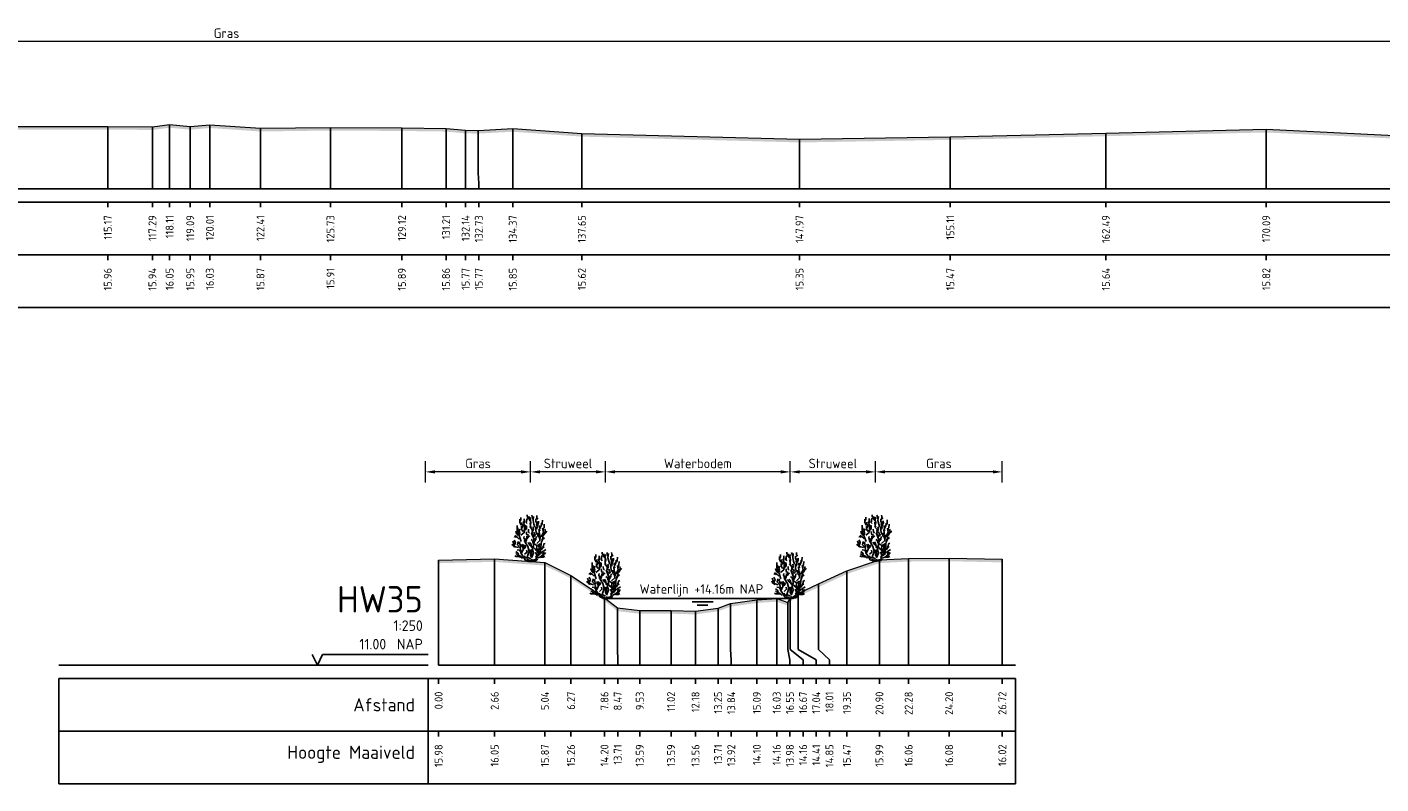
# Model space of a CAD drawing. Header units: metres. Extents: x 197882 to 206172, y 361908 to 364395.
# Tile 9 of 50: x 205895 to 205959, y 363588 to 363624. Entities that reach past the tile are written whole.
import ezdxf
from ezdxf.enums import TextEntityAlignment as Align

# ---------------------------------------------------------------- set-up
doc = ezdxf.new("R2010")
doc.units = ezdxf.units.M
doc.header["$PDMODE"] = 35
doc.header["$PDSIZE"] = 0.075
for name, color, linetype, lineweight in [('B-ME-GR-HEESTER-SD', 90, 'Continuous', 25), ('X-ME-AL-PROFIEL_HUIDIG MAAIVELD-GD', 252, 'Continuous', 0), ('X-XX-AL-DETAIL1-M', 7, 'Continuous', 18), ('X-XX-AL-NAP-T18', 7, 'Continuous', 18)]:
    doc.layers.add(name, color=color, linetype=linetype, lineweight=lineweight)
doc.layers.add('X-ME-AL-PROFIEL_WATERLIJN-GD', color=150, linetype='Continuous')
doc.layers.add('X-ME-AL-PROFIELRASTER-S', color=7, linetype='Continuous')
doc.styles.add('NLCS-ISO', font='NLCS-ISO.ttf', dxfattribs={"height": 1.8})
doc.styles.add('NLCS-ISO-ANNOTATIEF-T18', font='NLCS-ISO.ttf', dxfattribs={"height": 1.8})
doc.styles.add('NLCS-ISO-ANNOTATIVE-T18', font='NLCS-ISO.ttf', dxfattribs={"height": 1.8})
doc.dimstyles.new('NLCS-ANNOTATIEF-T18-PIJL_L2_H0', dxfattribs={"dimtxt": 2.5, "dimasz": 1.8, "dimexe": 2, "dimexo": 2, "dimgap": 0.7, "dimtad": 1, "dimzin": 0, "dimdsep": 46, "dimtxsty": 'NLCS-ISO-ANNOTATIEF-T18', "dimcen": 0, "dimdle": 2, "dimclrd": 256, "dimclre": 256, "dimclrt": 10, "dimaunit": 2, "dimadec": 0, "dimazin": 0, "dimtfac": 1, "dimtdec": 3, "dimtofl": 0, "dimtmove": 0, "dimatfit": 3, "dimfxl": 2, "dimfxlon": 1, "dimtfillclr": 256, "dimtolj": 1, "dimtzin": 0, "dimlwd": -1, "dimlwe": -1, "dimarcsym": 0})

# ---------------------------------------------------------------- blocks, each defined once
blk = doc.blocks.new('SAL-PROFIELRASTER-SOD')
at = {"color": 0, "linetype": 'ByBlock', "lineweight": -2, "flags": 128}
for points in [[(-2, 0), (-72, 0)], [(-24, 2), (-23, 0), (-22, 2), (-2, 2)], [(-72, -12.5), (-72, -2.5)], [(0, -2.5), (-72, -2.5)], [(-2, -12.5), (-2, -2.5)], [(0, -12.5), (-72, -12.5)]]:
    blk.add_lwpolyline(points, dxfattribs=at)
at = {"color": 0, "linetype": 'ByBlock', "lineweight": -2, "style": 'NLCS-ISO-ANNOTATIVE-T18'}
blk.add_text('NAP', height=2, dxfattribs=at).set_placement((-3, 3), align=Align.RIGHT)
blk.add_text('Afstand', height=2.5, dxfattribs=at).set_placement((-4.5, -7.5), align=Align.MIDDLE_RIGHT)
for tag, height, p in [('PROFIELNR', 5, (-3, 10)), ('SCHAAL', 2, (-3, 6.5)), ('NAP', 2, (-9.94, 3))]:
    blk.add_attdef(tag, text='', height=height, dxfattribs=at).set_placement(p, align=Align.RIGHT)
blk = doc.blocks.new('SAL-PROFIELRASTER_BALK_EIND1-SOD')
at = {"color": 0, "linetype": 'ByBlock', "lineweight": -2}
blk.add_line((1, -12.5), (1, -2.5), dxfattribs=at)
at = {"color": 0, "linetype": 'ByBlock', "lineweight": -2, "flags": 128}
for points in [[(0, 0), (1, 0)], [(0, -2.5), (1, -2.5)], [(0, -12.5), (1, -12.5)]]:
    blk.add_lwpolyline(points, dxfattribs=at)
blk = doc.blocks.new('SAL-PROFIELRASTER_BALK-SOD')
at = {"color": 0, "linetype": 'ByBlock', "lineweight": -2}
for p, q in [((-72, -12.5), (-72, -2.5)), ((-2, -2.5), (-2, -12.5)), ((0, -12.5), (-72, -12.5))]:
    blk.add_line(p, q, dxfattribs=at)
at = {"color": 0, "linetype": 'ByBlock', "lineweight": -2, "style": 'NLCS-ISO-ANNOTATIVE-T18'}
for tag, height, p in [('TITEL1', 2.5, (-4.5, -6.5)), ('TITEL2', 1.5, (-4.5, -9.5))]:
    blk.add_attdef(tag, text='', height=height, dxfattribs=at).set_placement(p, align=Align.MIDDLE_RIGHT)
blk = doc.blocks.new('SAL-PROFIELRASTER_BALK_EIND2-SOD')
at = {"color": 0, "linetype": 'ByBlock', "lineweight": -2}
for p, q in [((1, -2.5), (1, -12.5)), ((1, -12.5), (0, -12.5))]:
    blk.add_line(p, q, dxfattribs=at)
blk = doc.blocks.new('SAL-PROFIELRASTER_BALK_DATA-SOD')
at = {"color": 0, "linetype": 'ByBlock', "lineweight": -2}
blk.add_lwpolyline([(0, -3.5), (0, -2.5)], dxfattribs=at)
at = {"color": 0, "linetype": 'ByBlock', "lineweight": -2, "style": 'NLCS-ISO-ANNOTATIVE-T18'}
blk.add_attdef('GETAL', text='', height=1.5, rotation=90, dxfattribs=at).set_placement((0.75, -5), align=Align.RIGHT)
blk = doc.blocks.new('SAL-PROFIELRASTER_AANHAAL-SOD')
at = {"color": 9, "linetype": 'ByBlock', "lineweight": -2, "flags": 128}
blk.add_lwpolyline([(0, 1), (0, 0)], dxfattribs=at)
blk = doc.blocks.new('SAL-PROFIELRASTER_AANHAAL_STAGGER-SOD')
at = {"color": 9, "linetype": 'ByBlock', "lineweight": -2, "flags": 128}
for points in [[(0, 0), (0, -0.25)], [(0, -0.25), (1, -0.75)], [(1, -0.75), (1, -1)]]:
    blk.add_lwpolyline(points, dxfattribs=at)
blk = doc.blocks.new('*D127')
at = {"layer": 'Defpoints', "color": 0, "transparency": 16777216}
for p in [(205914.093, 363602.823), (205914.093, 363593.662), (205919.078, 363593.662)]:
    blk.add_point(p, dxfattribs=at)
at = {"layer": 'X-XX-AL-DETAIL1-M', "transparency": 16777216}
for p, q in [((205914.093, 363602.323), (205914.093, 363603.323)), ((205919.078, 363602.323), (205919.078, 363603.323)), ((205918.628, 363602.823), (205914.543, 363602.823))]:
    blk.add_line(p, q, dxfattribs=at)
for points in [[(205914.543, 363602.898), (205914.543, 363602.748), (205914.093, 363602.823)], [(205918.628, 363602.898), (205918.628, 363602.748), (205919.078, 363602.823)]]:
    blk.add_solid(points, dxfattribs=at)
at = {"layer": 'X-XX-AL-DETAIL1-M', "color": 10, "transparency": 16777216, "insert": (205916.585, 363603.223), "char_height": 0.45, "attachment_point": 5, "style": 'NLCS-ISO-ANNOTATIEF-T18'}
blk.add_mtext('\\A1;Gras', dxfattribs=at)
blk = doc.blocks.new('*D128')
at = {"layer": 'Defpoints', "color": 0, "transparency": 16777216}
for p in [(205919.078, 363602.823), (205922.63, 363596.823), (205919.078, 363593.662)]:
    blk.add_point(p, dxfattribs=at)
at = {"layer": 'X-XX-AL-DETAIL1-M', "transparency": 16777216}
for p, q in [((205919.078, 363602.323), (205919.078, 363603.323)), ((205922.63, 363602.323), (205922.63, 363603.323)), ((205922.18, 363602.823), (205919.528, 363602.823))]:
    blk.add_line(p, q, dxfattribs=at)
for points in [[(205919.528, 363602.898), (205919.528, 363602.748), (205919.078, 363602.823)], [(205922.18, 363602.898), (205922.18, 363602.748), (205922.63, 363602.823)]]:
    blk.add_solid(points, dxfattribs=at)
at = {"layer": 'X-XX-AL-DETAIL1-M', "color": 10, "transparency": 16777216, "insert": (205920.854, 363603.223), "char_height": 0.45, "attachment_point": 5, "style": 'NLCS-ISO-ANNOTATIEF-T18'}
blk.add_mtext('\\A1;Struweel', dxfattribs=at)
blk = doc.blocks.new('SGR-HEESTER_S01_E_ZIJ-D')
blk.add_line((-0.17, 0), (0.14, 0))
at = {"flags": 128}
for points in [[(-0.88, 3.43), (-1.01, 3.7), (-1.02, 3.99)], [(-0.97, 3.82), (-0.92, 3.96), (-0.92, 4.17)], [(-0.6, 3.64), (-0.6, 3.89), (-0.6, 4.04)], [(-0.39, 3.73), (-0.39, 3.91), (-0.31, 4.07)], [(-0.2, 4.07), (-0.32, 4.28), (-0.32, 4.4)], [(-0.04, 3.82), (-0.15, 3.99), (-0.15, 4.24)], [(-0.06, 4), (0, 4.09), (-0.05, 4.17)], [(-0.01, 3.48), (0.02, 3.66), (-0.02, 3.86), (-0.02, 3.98)], [(0.2, 4.02), (0.16, 4.26), (0.11, 4.37)], [(0.4, 3.24), (0.32, 3.53), (0.23, 3.86), (0.28, 4.25)], [(0.55, 3.49), (0.58, 3.63), (0.49, 3.78), (0.49, 4.02)], [(0.59, 4.06), (0.59, 4.23), (0.58, 4.36)], [(0.58, 3.97), (0.72, 4.1)], [(1.05, 3.44), (1.09, 3.59), (1.12, 3.91)], [(-1.17, 2.44), (-1.33, 2.64), (-1.4, 2.85)], [(-1.26, 2.87), (-1.27, 3.11), (-1.26, 3.41)], [(-0.89, 1.87), (-1.06, 2.36), (-1.22, 2.75), (-1.2, 3.17)], [(-1.09, 2.51), (-1.03, 2.67), (-1.08, 2.85), (-1.01, 3.06)], [(-0.93, 2.47), (-0.6, 2.73), (-0.58, 3.23), (-0.56, 3.45)], [(-0.69, 2.83), (-0.85, 3.03), (-0.85, 3.32)], [(-0.82, 3.15), (-0.77, 3.36), (-0.82, 3.56), (-0.82, 3.69)], [(-0.79, 3.24), (-0.61, 3.49), (-0.66, 3.77)], [(-0.6, 2.82), (-0.47, 3.09), (-0.48, 3.24), (-0.4, 3.41)], [(-0.49, 2.98), (-0.4, 3.1), (-0.4, 3.32)], [(-0.33, 3.58), (-0.43, 3.69), (-0.42, 3.84)], [(-0.35, 2.48), (-0.39, 2.62), (-0.4, 2.81)], [(-0.34, 2.14), (-0.22, 2.36), (-0.26, 2.57)], [(-0.09, 2.67), (-0.2, 2.78), (-0.21, 3.04)], [(0.14, 2.85), (0.15, 3.01), (-0.08, 3.3)], [(0.04, 3.22), (-0.02, 3.33), (-0.05, 3.64), (-0.06, 3.69)], [(0.1, 0.32), (0.27, 0.78), (0.18, 1.2), (0.27, 1.46), (0.29, 2.12), (0.07, 2.68)], [(0.2, 2.43), (0.13, 2.69), (0.27, 3.03), (0.23, 3.26)], [(0.29, 2.31), (0.56, 2.6), (0.51, 2.92), (0.51, 3.28)], [(0.31, 2.42), (0.36, 2.58), (0.32, 2.78)], [(0.56, 3.05), (0.62, 3.24), (0.58, 3.44), (0.63, 3.78)], [(0.63, 3.39), (0.75, 3.63), (0.74, 3.82)], [(0.87, 2.02), (0.83, 2.27), (0.69, 2.38), (0.69, 2.69)], [(0.75, 2.43), (0.83, 2.65), (0.79, 3.01)], [(0.83, 3.19), (0.82, 3.39)], [(0.87, 2.88), (0.83, 3.04), (0.99, 3.35), (1.02, 3.62)], [(0.99, 2.31), (1.21, 2.73), (1.13, 3.14)], [(1.05, 2), (1.15, 2.2), (1.16, 2.57)], [(1.06, 2.36), (1.23, 2.48), (1.34, 2.65), (1.54, 2.85)], [(1.2, 2.91), (1.2, 3.11), (1.27, 3.18), (1.28, 3.51)], [(1.29, 2.62), (1.4, 2.83), (1.34, 3.04)], [(-1.43, 1.34), (-1.6, 1.42), (-1.71, 1.53), (-1.76, 1.63)], [(-1.15, 1.31), (-1.52, 1.41), (-1.7, 1.92)], [(-1.36, 2.28), (-1.57, 2.36)], [(-1.51, 1.59), (-1.44, 1.77), (-1.55, 2.02)], [(-1.08, 2.11), (-1.23, 2.27), (-1.5, 2.44)], [(-0.17, 0), (-0.52, 0.15), (-0.67, 0.41), (-0.93, 0.8), (-0.93, 1.02), (-0.98, 1.28), (-1.24, 1.57), (-1.17, 1.87)], [(-0.94, 1.35), (-0.97, 1.46), (-1.01, 1.65), (-1.07, 1.74), (-0.99, 1.83)], [(-0.85, 0.82), (-0.74, 1.04), (-0.6, 1.44), (-0.69, 1.61)], [(-0.69, 1.23), (-0.76, 1.4), (-0.82, 1.62)], [(-0.56, 2.04), (-0.63, 2.22), (-0.61, 2.36)], [(-0.62, 1.2), (-0.49, 1.36), (-0.53, 1.52)], [(0.01, 0.23), (-0.32, 0.39), (-0.14, 0.96), (-0.25, 1.41), (-0.58, 1.92), (-0.49, 2.16)], [(-0.4, 1.72), (-0.48, 1.81), (-0.39, 2.04), (-0.35, 2.37)], [(-0.29, 2.19), (-0.07, 2.42)], [(0.01, 1.48), (-0.11, 1.58), (-0.16, 1.69), (-0.26, 1.8)], [(0.27, 1.32), (0.07, 1.45), (0.01, 1.7), (-0.09, 1.83)], [(0.53, 1.04), (0.45, 1.13), (0.35, 1.26), (0.15, 1.28), (0.01, 1.41)], [(0.23, 1.76), (0.19, 1.96), (0.04, 2.07)], [(0.12, 0.1), (0.49, 0.17), (0.58, 0.47), (0.89, 0.67), (0.95, 1.13), (1.02, 1.92)], [(0.69, 0.8), (0.56, 1.11), (0.6, 1.5), (0.21, 1.74)], [(0.31, 1.73), (0.36, 1.9), (0.41, 2.16)], [(0.41, 1.94), (0.5, 2.07), (0.53, 2.35)], [(0.58, 1.68), (0.89, 1.96), (0.91, 2.29), (0.89, 2.55)], [(0.92, 1.08), (0.8, 1.26), (0.77, 1.43), (0.68, 1.61)], [(0.85, 1.38), (0.82, 1.54), (0.87, 1.68)], [(1, 1.08), (1.14, 1.25), (1.29, 1.39)], [(1.02, 1.81), (1.14, 2.08), (1.33, 2.24)], [(1.12, 1.28), (1.21, 1.47), (1.24, 1.65), (1.37, 1.7)], [(-0.97, 0.4), (-1.22, 0.45), (-1.36, 0.45), (-1.5, 0.52)], [(-0.76, 0.28), (-1, 0.52), (-1.24, 0.58), (-1.41, 0.74)], [(-1.13, 0.64), (-1.2, 0.78), (-1.4, 0.92)], [(-0.96, 0.92), (-1.06, 1.05), (-1.26, 1.09)], [(-0.31, 0.32), (-0.47, 0.32), (-0.6, 0.51)], [(-0.58, 0.67), (-0.34, 0.87), (-0.39, 1.06)], [(-0.14, 0.09), (-0.31, 0.17), (-0.35, 0.21)], [(0, 0), (-0.14, 0.14)], [(0.06, 0.44), (-0.01, 0.58), (0, 0.85), (-0.12, 1.09)], [(-0.02, 0), (0.14, 0.2)], [(0.02, 0.6), (0.08, 0.78), (0.08, 0.94), (0.02, 1.11)], [(0.14, 0), (0.53, 0.06), (0.67, 0.21)], [(0.49, 0.37), (0.6, 0.59), (0.47, 0.88)], [(0.62, 0.59), (0.76, 0.73), (0.76, 0.98), (0.72, 1.22)], [(0.62, 0.3), (0.95, 0.43), (1.28, 0.58)], [(0.8, 0.8), (0.85, 0.95)], [(0.93, 0.75), (1.1, 0.92), (1.2, 0.92)], [(0.94, 0.37), (1.2, 0.38), (1.35, 0.46)], [(1.01, 0.51), (1.2, 0.62), (1.15, 0.72), (1.23, 0.89)], [(1.14, 0.94), (1.28, 1.01), (1.43, 1.12)], [(1.27, 0.64), (1.4, 0.84)]]:
    blk.add_lwpolyline(points, dxfattribs=at)
blk = doc.blocks.new('*D129')
at = {"layer": 'Defpoints', "color": 0, "transparency": 16777216}
for p in [(205922.63, 363602.823), (205922.63, 363596.823), (205931.386, 363596.823)]:
    blk.add_point(p, dxfattribs=at)
at = {"layer": 'X-XX-AL-DETAIL1-M', "transparency": 16777216}
for p, q in [((205922.63, 363602.323), (205922.63, 363603.323)), ((205931.386, 363602.323), (205931.386, 363603.323)), ((205930.936, 363602.823), (205923.08, 363602.823))]:
    blk.add_line(p, q, dxfattribs=at)
for points in [[(205923.08, 363602.898), (205923.08, 363602.748), (205922.63, 363602.823)], [(205930.936, 363602.898), (205930.936, 363602.748), (205931.386, 363602.823)]]:
    blk.add_solid(points, dxfattribs=at)
at = {"layer": 'X-XX-AL-DETAIL1-M', "color": 10, "transparency": 16777216, "insert": (205927.008, 363603.223), "char_height": 0.45, "attachment_point": 5, "style": 'NLCS-ISO-ANNOTATIEF-T18'}
blk.add_mtext('\\A1;Waterbodem', dxfattribs=at)
blk = doc.blocks.new('*D130')
at = {"layer": 'Defpoints', "color": 0, "transparency": 16777216}
for p in [(205935.428, 363602.823), (205935.428, 363593.662), (205941.44, 363593.662)]:
    blk.add_point(p, dxfattribs=at)
at = {"layer": 'X-XX-AL-DETAIL1-M', "transparency": 16777216}
for p, q in [((205935.428, 363602.323), (205935.428, 363603.323)), ((205941.44, 363602.323), (205941.44, 363603.323)), ((205940.99, 363602.823), (205935.878, 363602.823))]:
    blk.add_line(p, q, dxfattribs=at)
for points in [[(205935.878, 363602.898), (205935.878, 363602.748), (205935.428, 363602.823)], [(205940.99, 363602.898), (205940.99, 363602.748), (205941.44, 363602.823)]]:
    blk.add_solid(points, dxfattribs=at)
at = {"layer": 'X-XX-AL-DETAIL1-M', "color": 10, "transparency": 16777216, "insert": (205938.434, 363603.223), "char_height": 0.45, "attachment_point": 5, "style": 'NLCS-ISO-ANNOTATIEF-T18'}
blk.add_mtext('\\A1;Gras', dxfattribs=at)
blk = doc.blocks.new('*D131')
at = {"layer": 'Defpoints', "color": 0, "transparency": 16777216}
for p in [(205931.386, 363602.823), (205931.386, 363596.823), (205935.428, 363593.662)]:
    blk.add_point(p, dxfattribs=at)
at = {"layer": 'X-XX-AL-DETAIL1-M', "transparency": 16777216}
for p, q in [((205931.386, 363602.323), (205931.386, 363603.323)), ((205935.428, 363602.323), (205935.428, 363603.323)), ((205934.978, 363602.823), (205931.836, 363602.823))]:
    blk.add_line(p, q, dxfattribs=at)
for points in [[(205931.836, 363602.898), (205931.836, 363602.748), (205931.386, 363602.823)], [(205934.978, 363602.898), (205934.978, 363602.748), (205935.428, 363602.823)]]:
    blk.add_solid(points, dxfattribs=at)
at = {"layer": 'X-XX-AL-DETAIL1-M', "color": 10, "transparency": 16777216, "insert": (205933.407, 363603.223), "char_height": 0.45, "attachment_point": 5, "style": 'NLCS-ISO-ANNOTATIEF-T18'}
blk.add_mtext('\\A1;Struweel', dxfattribs=at)
blk = doc.blocks.new('*D149')
at = {"layer": 'Defpoints', "color": 0, "transparency": 16777216}
for p in [(205783.859, 363623.211), (205783.859, 363616.236), (206025.466, 363616.236)]:
    blk.add_point(p, dxfattribs=at)
at = {"layer": 'X-XX-AL-DETAIL1-M', "transparency": 16777216}
for p, q in [((205783.859, 363622.711), (205783.859, 363623.711)), ((206025.466, 363622.711), (206025.466, 363623.711)), ((206025.016, 363623.211), (205784.309, 363623.211))]:
    blk.add_line(p, q, dxfattribs=at)
for points in [[(205784.309, 363623.286), (205784.309, 363623.136), (205783.859, 363623.211)], [(206025.016, 363623.286), (206025.016, 363623.136), (206025.466, 363623.211)]]:
    blk.add_solid(points, dxfattribs=at)
at = {"layer": 'X-XX-AL-DETAIL1-M', "color": 10, "transparency": 16777216, "insert": (205904.662, 363623.611), "char_height": 0.45, "attachment_point": 5, "style": 'NLCS-ISO-ANNOTATIEF-T18'}
blk.add_mtext('\\A1;Gras', dxfattribs=at)

msp = doc.modelspace()

# ---------------------------------------------------------------- hatches: boundary and pattern name
at = {"layer": 'X-ME-AL-PROFIEL_HUIDIG MAAIVELD-GD'}
h = msp.add_hatch(dxfattribs=at)
h.set_pattern_fill('AGR-MAAIVELD', color=256, scale=0.05, pattern_type=2)
h.set_pattern_definition([(45, (0, 72.9858), (-0.25000007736, 0.25000007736), []), (45, (-0.0357, 73.0215), (0, 0.50000015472), [0.3535535, -0.3535535]), (45, (-0.07143, 73.05723), (0, 0.50000015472), [0.3535535, -0.3535535]), (45, (-0.10764, 73.09344), (0, 0.50000015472), [0.3535535, -0.3535535]), (45, (-0.14286, 73.12866), (0, 0.50000015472), [0.3535535, -0.3535535]), (45, (-0.17857, 73.16437), (0, 0.50000015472), [0.3535535, -0.3535535]), (45, (-0.2143, 73.2001), (0, 0.50000015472), [0.3535535, -0.3535535]), (315, (0, 72.9858), (0.25000007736, 0.25000007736), []), (315, (0.0357, 73.0215), (0.50000015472, -1e-16), [0.3535535, -0.3535535]), (315, (0.07143, 73.05723), (0.50000015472, -1e-16), [0.3535535, -0.3535535]), (315, (0.10764, 73.09344), (0.50000015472, -1e-16), [0.3535535, -0.3535535]), (315, (0.14286, 73.12866), (0.50000015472, -1e-16), [0.3535535, -0.3535535]), (315, (0.17857, 73.16437), (0.50000015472, -1e-16), [0.3535535, -0.3535535]), (315, (0.2143, 73.2001), (0.50000015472, -1e-16), [0.3535535, -0.3535535])])
h.paths.add_polyline_path([(206025.466, 363619.023), (206023.646, 363618.974), (206020.107, 363618.923), (206015.765, 363618.789), (206011.262, 363618.788), (206007.009, 363618.908), (206003.253, 363618.719), (205999.361, 363618.705), (205994.699, 363618.856), (205990.719, 363618.863), (205983.81, 363618.735), (205978.108, 363618.804), (205974.565, 363618.668), (205971.371, 363618.713), (205965.897, 363618.625), (205960.679, 363618.735), (205953.952, 363619.056), (205946.352, 363618.88), (205938.973, 363618.705), (205931.828, 363618.583), (205921.507, 363618.86), (205918.233, 363619.09), (205916.585, 363619.004), (205915.997, 363619.011), (205915.07, 363619.1), (205912.978, 363619.127), (205909.59, 363619.149), (205906.272, 363619.103), (205903.87, 363619.269), (205902.945, 363619.187), (205901.966, 363619.282), (205901.15, 363619.175), (205899.033, 363619.193), (205894.751, 363619.187), (205890.193, 363619.141), (205887.428, 363619.186), (205884.49, 363619.142), (205881.602, 363619.209), (205879.338, 363619.336), (205878.216, 363619.31), (205876.575, 363619.33), (205874.961, 363619.357), (205873.054, 363619.451), (205870.296, 363619.532), (205867.539, 363619.634), (205865.167, 363619.691), (205862.667, 363619.558), (205860.752, 363619.887), (205859.382, 363619.696), (205857.526, 363619.71), (205855.173, 363619.667), (205853.433, 363619.709), (205851.352, 363619.629), (205849.071, 363619.719), (205847.033, 363619.681), (205845.293, 363619.868), (205839.252, 363619.803), (205836.697, 363619.886), (205834.361, 363619.714), (205832.314, 363619.7), (205825.416, 363619.684), (205822.887, 363619.642), (205818.859, 363619.56), (205815.336, 363619.5), (205813.073, 363619.473), (205810.408, 363619.478), (205808.145, 363619.496), (205804.394, 363619.474), (205803.595, 363619.45), (205801.933, 363619.482), (205799.547, 363619.559), (205797.317, 363619.531), (205791.175, 363619.451), (205786.102, 363619.459), (205783.859, 363619.395), (205783.859, 363619.245), (205786.102, 363619.309), (205791.175, 363619.301), (205797.317, 363619.381), (205799.547, 363619.409), (205801.933, 363619.332), (205803.595, 363619.3), (205804.394, 363619.324), (205808.145, 363619.346), (205810.408, 363619.328), (205813.073, 363619.323), (205815.336, 363619.35), (205818.859, 363619.41), (205822.887, 363619.492), (205825.416, 363619.534), (205832.314, 363619.55), (205834.361, 363619.564), (205836.697, 363619.736), (205839.252, 363619.653), (205845.293, 363619.718), (205847.033, 363619.531), (205849.071, 363619.569), (205851.352, 363619.479), (205853.433, 363619.559), (205855.173, 363619.517), (205857.526, 363619.56), (205859.382, 363619.546), (205860.752, 363619.737), (205862.667, 363619.408), (205865.167, 363619.541), (205867.539, 363619.484), (205870.296, 363619.382), (205873.054, 363619.301), (205874.961, 363619.207), (205876.575, 363619.18), (205878.216, 363619.16), (205879.338, 363619.186), (205881.602, 363619.059), (205884.49, 363618.992), (205887.428, 363619.036), (205890.193, 363618.991), (205894.751, 363619.037), (205899.033, 363619.043), (205901.15, 363619.025), (205901.966, 363619.132), (205902.945, 363619.037), (205903.87, 363619.119), (205906.272, 363618.953), (205909.59, 363618.999), (205912.978, 363618.977), (205915.07, 363618.95), (205915.997, 363618.861), (205916.585, 363618.854), (205918.233, 363618.94), (205921.507, 363618.71), (205931.828, 363618.433), (205938.973, 363618.555), (205946.352, 363618.73), (205953.952, 363618.906), (205960.679, 363618.585), (205965.897, 363618.475), (205971.371, 363618.563), (205974.565, 363618.518), (205978.108, 363618.654), (205983.81, 363618.585), (205990.719, 363618.713), (205994.699, 363618.706), (205999.361, 363618.555), (206003.253, 363618.569), (206007.009, 363618.758), (206011.262, 363618.638), (206015.765, 363618.639), (206020.107, 363618.773), (206023.646, 363618.824), (206025.466, 363618.873)])
h = msp.add_hatch(dxfattribs=at)
h.set_pattern_fill('AGR-MAAIVELD', color=256, scale=0.05, pattern_type=2)
h.set_pattern_definition([(45, (130.8588, 67.28298), (-0.25000007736, 0.25000007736), []), (45, (130.8231, 67.3187), (0, 0.50000015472), [0.3535535, -0.3535535]), (45, (130.78738, 67.3544), (0, 0.50000015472), [0.3535535, -0.3535535]), (45, (130.75117, 67.39062), (0, 0.50000015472), [0.3535535, -0.3535535]), (45, (130.71595, 67.42584), (0, 0.50000015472), [0.3535535, -0.3535535]), (45, (130.68024, 67.46155), (0, 0.50000015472), [0.3535535, -0.3535535]), (45, (130.64452, 67.49727), (0, 0.50000015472), [0.3535535, -0.3535535]), (315, (130.8588, 67.28298), (0.25000007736, 0.25000007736), []), (315, (130.89452, 67.3187), (0.50000015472, -1e-16), [0.3535535, -0.3535535]), (315, (130.93024, 67.3544), (0.50000015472, -1e-16), [0.3535535, -0.3535535]), (315, (130.96645, 67.39062), (0.50000015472, -1e-16), [0.3535535, -0.3535535]), (315, (131.00167, 67.42584), (0.50000015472, -1e-16), [0.3535535, -0.3535535]), (315, (131.03738, 67.46155), (0.50000015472, -1e-16), [0.3535535, -0.3535535]), (315, (131.0731, 67.49727), (0.50000015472, -1e-16), [0.3535535, -0.3535535])])
h.paths.add_polyline_path([(205930.744, 363596.671), (205931.266, 363596.487), (205931.386, 363596.673), (205931.758, 363596.917), (205932.729, 363597.362), (205934.072, 363597.982), (205935.613, 363598.5), (205936.998, 363598.575), (205938.917, 363598.591), (205941.44, 363598.533), (205941.44, 363598.683), (205938.917, 363598.741), (205936.998, 363598.725), (205935.613, 363598.65), (205934.072, 363598.132), (205932.729, 363597.512), (205931.758, 363597.067), (205931.386, 363596.823), (205931.266, 363596.637), (205930.744, 363596.821), (205929.803, 363596.762), (205928.558, 363596.585), (205927.964, 363596.369), (205926.894, 363596.22), (205925.736, 363596.253), (205924.252, 363596.248), (205923.19, 363596.376), (205922.582, 363596.861), (205920.991, 363597.92), (205919.758, 363598.533), (205917.374, 363598.709), (205914.718, 363598.645), (205914.718, 363598.495), (205917.374, 363598.559), (205919.758, 363598.383), (205920.991, 363597.77), (205922.582, 363596.711), (205923.19, 363596.226), (205924.252, 363596.098), (205925.736, 363596.103), (205926.894, 363596.07), (205927.964, 363596.219), (205928.558, 363596.435), (205929.803, 363596.612)])

# ---------------------------------------------------------------- linework, layer by layer
for points in [[(205894.751, 363619.187), (205899.033, 363619.193), (205901.15, 363619.175), (205901.966, 363619.282), (205902.945, 363619.187), (205903.87, 363619.269), (205906.272, 363619.103), (205909.59, 363619.149), (205912.978, 363619.127), (205915.07, 363619.1), (205915.997, 363619.011), (205916.585, 363619.004), (205918.233, 363619.09), (205921.507, 363618.86), (205931.828, 363618.583), (205938.973, 363618.705), (205946.352, 363618.88), (205953.952, 363619.056), (205960.679, 363618.735)], [(205914.718, 363598.645), (205917.374, 363598.709), (205919.758, 363598.533), (205920.991, 363597.92), (205922.582, 363596.861), (205923.19, 363596.376), (205924.252, 363596.248), (205925.736, 363596.253), (205926.894, 363596.22), (205927.964, 363596.369), (205928.558, 363596.585), (205929.803, 363596.762), (205930.744, 363596.821), (205931.266, 363596.637), (205931.386, 363596.823), (205931.758, 363597.067), (205932.729, 363597.512), (205934.072, 363598.132), (205935.613, 363598.65), (205936.998, 363598.725), (205938.917, 363598.741), (205941.44, 363598.683)]]:
    msp.add_lwpolyline(points, dxfattribs=at)
at = {"layer": 'X-ME-AL-PROFIEL_WATERLIJN-GD'}
for points in [[(205931.386, 363596.823), (205922.63, 363596.823)], [(205926.734, 363596.66), (205927.734, 363596.66)], [(205926.976, 363596.515), (205927.476, 363596.515)]]:
    msp.add_lwpolyline(points, dxfattribs=at)

# ---------------------------------------------------------------- block references
at = {"layer": 'B-ME-GR-HEESTER-SD', "xscale": 0.5, "yscale": 0.5, "zscale": 0.5}
for p in [(205919.078, 363598.584), (205935.428, 363598.588), (205922.63, 363596.823), (205931.386, 363596.823)]:
    msp.add_blockref('SGR-HEESTER_S01_E_ZIJ-D', p, dxfattribs=at)
at = {"layer": 'X-ME-AL-PROFIELRASTER-S'}
for p, yscale in [((205899.033, 363616.236), 2.956398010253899), ((205901.966, 363616.236), 3.0458984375), ((205902.945, 363616.236), 2.951099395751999), ((205903.87, 363616.236), 3.032398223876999), ((205901.15, 363616.236), 2.9389991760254), ((205906.272, 363616.236), 2.8670997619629), ((205909.59, 363616.236), 2.9130973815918), ((205912.978, 363616.236), 2.890300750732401), ((205915.07, 363616.236), 2.863597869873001), ((205915.997, 363616.236), 2.7749977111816), ((205916.585, 363617.236), 1.767997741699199), ((205918.233, 363616.236), 2.854000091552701), ((205921.507, 363616.236), 2.6235008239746), ((205931.828, 363616.236), 2.346797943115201), ((205938.973, 363616.236), 2.4691009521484), ((205946.352, 363616.236), 2.643798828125), ((205953.952, 363616.236), 2.8195991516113), ((205917.374, 363593.662), 5.047000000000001), ((205935.613, 363593.662), 4.988), ((205936.998, 363593.662), 5.062999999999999), ((205938.917, 363593.662), 5.079000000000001), ((205941.44, 363593.662), 5.021000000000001), ((205914.718, 363593.662), 4.983000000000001), ((205919.758, 363593.662), 4.871), ((205934.072, 363593.662), 4.470000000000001), ((205920.991, 363593.662), 4.257999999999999), ((205932.729, 363594.662), 2.85), ((205922.582, 363593.662), 3.199), ((205929.803, 363593.662), 3.1), ((205930.744, 363593.662), 3.159000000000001), ((205931.386, 363594.662), 2.161), ((205931.386, 363594.662), 2.161), ((205931.386, 363594.662), 2.161), ((205931.758, 363594.662), 2.404999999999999), ((205923.19, 363594.662), 1.714), ((205924.252, 363593.662), 2.586), ((205925.736, 363593.662), 2.590999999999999), ((205926.894, 363593.662), 2.558), ((205927.964, 363593.662), 2.707000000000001), ((205928.558, 363594.662), 1.923), ((205931.266, 363594.662), 1.975)]:
    msp.add_blockref('SAL-PROFIELRASTER_AANHAAL-SOD', p, dxfattribs=dict(at, yscale=yscale))
for p, xscale, zscale in [((205916.585, 363617.236), 0.03637090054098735, 0.03637090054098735), ((205923.19, 363594.662), 0.01745421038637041, 0.01745421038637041), ((205928.558, 363594.662), 0.03103033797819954, 0.03103033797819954), ((205931.266, 363594.662), 0.1038374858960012, 0.1038374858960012), ((205931.386, 363594.662), 0.6080301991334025, 0.6080301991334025), ((205931.386, 363594.662), 0.6080301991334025, 0.6080301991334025), ((205931.386, 363594.662), 0.6080301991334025, 0.6080301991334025), ((205931.758, 363594.662), 0.8610246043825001, 0.8610246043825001), ((205932.729, 363594.662), 0.5149237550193, 0.5149237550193)]:
    msp.add_blockref('SAL-PROFIELRASTER_AANHAAL_STAGGER-SOD', p, dxfattribs=dict(at, xscale=xscale, zscale=zscale))
at = {"layer": 'X-ME-AL-PROFIELRASTER-S', "yscale": 0.25}
for name, p, xscale, zscale in [('SAL-PROFIELRASTER_BALK_EIND1-SOD', (205783.859, 363616.236), 242.231864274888, 242.231864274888), ('SAL-PROFIELRASTER_BALK_EIND2-SOD', (205783.859, 363613.736), 242.231864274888, 242.231864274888), ('SAL-PROFIELRASTER_BALK_EIND1-SOD', (205914.718, 363593.662), 27.34756853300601, 27.34756853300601), ('SAL-PROFIELRASTER_BALK_EIND2-SOD', (205914.718, 363591.162), 27.34756853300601, 27.34756853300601)]:
    msp.add_blockref(name, p, dxfattribs=dict(at, xscale=xscale, zscale=zscale))
at = {"layer": 'X-ME-AL-PROFIELRASTER-S', "xscale": 0.25, "yscale": 0.25, "zscale": 0.25}
for name, p, values in [('SAL-PROFIELRASTER_BALK_DATA-SOD', (205899.033, 363616.236), {'GETAL': '115.17'}), ('SAL-PROFIELRASTER_BALK_DATA-SOD', (205901.15, 363616.236), {'GETAL': '117.29'}), ('SAL-PROFIELRASTER_BALK_DATA-SOD', (205901.966, 363616.236), {'GETAL': '118.11'}), ('SAL-PROFIELRASTER_BALK_DATA-SOD', (205902.945, 363616.236), {'GETAL': '119.09'}), ('SAL-PROFIELRASTER_BALK_DATA-SOD', (205903.87, 363616.236), {'GETAL': '120.01'}), ('SAL-PROFIELRASTER_BALK_DATA-SOD', (205906.272, 363616.236), {'GETAL': '122.41'}), ('SAL-PROFIELRASTER_BALK_DATA-SOD', (205909.59, 363616.236), {'GETAL': '125.73'}), ('SAL-PROFIELRASTER_BALK_DATA-SOD', (205912.978, 363616.236), {'GETAL': '129.12'}), ('SAL-PROFIELRASTER_BALK_DATA-SOD', (205915.07, 363616.236), {'GETAL': '131.21'}), ('SAL-PROFIELRASTER_BALK_DATA-SOD', (205915.997, 363616.236), {'GETAL': '132.14'}), ('SAL-PROFIELRASTER_BALK_DATA-SOD', (205916.622, 363616.236), {'GETAL': '132.73'}), ('SAL-PROFIELRASTER_BALK_DATA-SOD', (205918.233, 363616.236), {'GETAL': '134.37'}), ('SAL-PROFIELRASTER_BALK_DATA-SOD', (205921.507, 363616.236), {'GETAL': '137.65'}), ('SAL-PROFIELRASTER_BALK_DATA-SOD', (205931.828, 363616.236), {'GETAL': '147.97'}), ('SAL-PROFIELRASTER_BALK_DATA-SOD', (205938.973, 363616.236), {'GETAL': '155.11'}), ('SAL-PROFIELRASTER_BALK_DATA-SOD', (205946.352, 363616.236), {'GETAL': '162.49'}), ('SAL-PROFIELRASTER_BALK_DATA-SOD', (205953.952, 363616.236), {'GETAL': '170.09'}), ('SAL-PROFIELRASTER_BALK_DATA-SOD', (205899.033, 363613.736), {'GETAL': '15.96'}), ('SAL-PROFIELRASTER_BALK_DATA-SOD', (205901.15, 363613.736), {'GETAL': '15.94'}), ('SAL-PROFIELRASTER_BALK_DATA-SOD', (205901.966, 363613.736), {'GETAL': '16.05'}), ('SAL-PROFIELRASTER_BALK_DATA-SOD', (205902.945, 363613.736), {'GETAL': '15.95'}), ('SAL-PROFIELRASTER_BALK_DATA-SOD', (205903.87, 363613.736), {'GETAL': '16.03'}), ('SAL-PROFIELRASTER_BALK_DATA-SOD', (205906.272, 363613.736), {'GETAL': '15.87'}), ('SAL-PROFIELRASTER_BALK_DATA-SOD', (205909.59, 363613.736), {'GETAL': '15.91'}), ('SAL-PROFIELRASTER_BALK_DATA-SOD', (205912.978, 363613.736), {'GETAL': '15.89'}), ('SAL-PROFIELRASTER_BALK_DATA-SOD', (205915.07, 363613.736), {'GETAL': '15.86'}), ('SAL-PROFIELRASTER_BALK_DATA-SOD', (205915.997, 363613.736), {'GETAL': '15.77'}), ('SAL-PROFIELRASTER_BALK_DATA-SOD', (205916.622, 363613.736), {'GETAL': '15.77'}), ('SAL-PROFIELRASTER_BALK_DATA-SOD', (205918.233, 363613.736), {'GETAL': '15.85'}), ('SAL-PROFIELRASTER_BALK_DATA-SOD', (205921.507, 363613.736), {'GETAL': '15.62'}), ('SAL-PROFIELRASTER_BALK_DATA-SOD', (205931.828, 363613.736), {'GETAL': '15.35'}), ('SAL-PROFIELRASTER_BALK_DATA-SOD', (205938.973, 363613.736), {'GETAL': '15.47'}), ('SAL-PROFIELRASTER_BALK_DATA-SOD', (205946.352, 363613.736), {'GETAL': '15.64'}), ('SAL-PROFIELRASTER_BALK_DATA-SOD', (205953.952, 363613.736), {'GETAL': '15.82'}), ('SAL-PROFIELRASTER-SOD', (205914.718, 363593.662), {'PROFIELNR': 'HW35', 'SCHAAL': '1:250', 'NAP': '11.00'}), ('SAL-PROFIELRASTER_BALK_DATA-SOD', (205914.718, 363593.662), {'GETAL': '0.00'}), ('SAL-PROFIELRASTER_BALK_DATA-SOD', (205917.374, 363593.662), {'GETAL': '2.66'}), ('SAL-PROFIELRASTER_BALK_DATA-SOD', (205919.758, 363593.662), {'GETAL': '5.04'}), ('SAL-PROFIELRASTER_BALK_DATA-SOD', (205920.991, 363593.662), {'GETAL': '6.27'}), ('SAL-PROFIELRASTER_BALK_DATA-SOD', (205922.582, 363593.662), {'GETAL': '7.86'}), ('SAL-PROFIELRASTER_BALK_DATA-SOD', (205923.207, 363593.662), {'GETAL': '8.47'}), ('SAL-PROFIELRASTER_BALK_DATA-SOD', (205924.252, 363593.662), {'GETAL': '9.53'}), ('SAL-PROFIELRASTER_BALK_DATA-SOD', (205925.736, 363593.662), {'GETAL': '11.02'}), ('SAL-PROFIELRASTER_BALK_DATA-SOD', (205926.894, 363593.662), {'GETAL': '12.18'}), ('SAL-PROFIELRASTER_BALK_DATA-SOD', (205927.964, 363593.662), {'GETAL': '13.25'}), ('SAL-PROFIELRASTER_BALK_DATA-SOD', (205928.589, 363593.662), {'GETAL': '13.84'}), ('SAL-PROFIELRASTER_BALK_DATA-SOD', (205929.803, 363593.662), {'GETAL': '15.09'}), ('SAL-PROFIELRASTER_BALK_DATA-SOD', (205930.744, 363593.662), {'GETAL': '16.03'}), ('SAL-PROFIELRASTER_BALK_DATA-SOD', (205931.369, 363593.662), {'GETAL': '16.55'}), ('SAL-PROFIELRASTER_BALK_DATA-SOD', (205931.994, 363593.662), {'GETAL': '16.67'}), ('SAL-PROFIELRASTER_BALK_DATA-SOD', (205931.994, 363593.662), {'GETAL': '16.67'}), ('SAL-PROFIELRASTER_BALK_DATA-SOD', (205931.994, 363593.662), {'GETAL': '16.67'}), ('SAL-PROFIELRASTER_BALK_DATA-SOD', (205932.619, 363593.662), {'GETAL': '17.04'}), ('SAL-PROFIELRASTER_BALK_DATA-SOD', (205933.244, 363593.662), {'GETAL': '18.01'}), ('SAL-PROFIELRASTER_BALK_DATA-SOD', (205934.072, 363593.662), {'GETAL': '19.35'}), ('SAL-PROFIELRASTER_BALK_DATA-SOD', (205935.613, 363593.662), {'GETAL': '20.90'}), ('SAL-PROFIELRASTER_BALK_DATA-SOD', (205936.998, 363593.662), {'GETAL': '22.28'}), ('SAL-PROFIELRASTER_BALK_DATA-SOD', (205938.917, 363593.662), {'GETAL': '24.20'}), ('SAL-PROFIELRASTER_BALK_DATA-SOD', (205941.44, 363593.662), {'GETAL': '26.72'}), ('SAL-PROFIELRASTER_BALK-SOD', (205914.718, 363591.162), {'TITEL1': 'Hoogte Maaiveld'}), ('SAL-PROFIELRASTER_BALK_DATA-SOD', (205914.718, 363591.162), {'GETAL': '15.98'}), ('SAL-PROFIELRASTER_BALK_DATA-SOD', (205917.374, 363591.162), {'GETAL': '16.05'}), ('SAL-PROFIELRASTER_BALK_DATA-SOD', (205919.758, 363591.162), {'GETAL': '15.87'}), ('SAL-PROFIELRASTER_BALK_DATA-SOD', (205920.991, 363591.162), {'GETAL': '15.26'}), ('SAL-PROFIELRASTER_BALK_DATA-SOD', (205922.582, 363591.162), {'GETAL': '14.20'}), ('SAL-PROFIELRASTER_BALK_DATA-SOD', (205923.207, 363591.162), {'GETAL': '13.71'}), ('SAL-PROFIELRASTER_BALK_DATA-SOD', (205924.252, 363591.162), {'GETAL': '13.59'}), ('SAL-PROFIELRASTER_BALK_DATA-SOD', (205925.736, 363591.162), {'GETAL': '13.59'}), ('SAL-PROFIELRASTER_BALK_DATA-SOD', (205926.894, 363591.162), {'GETAL': '13.56'}), ('SAL-PROFIELRASTER_BALK_DATA-SOD', (205927.964, 363591.162), {'GETAL': '13.71'}), ('SAL-PROFIELRASTER_BALK_DATA-SOD', (205928.589, 363591.162), {'GETAL': '13.92'}), ('SAL-PROFIELRASTER_BALK_DATA-SOD', (205929.803, 363591.162), {'GETAL': '14.10'}), ('SAL-PROFIELRASTER_BALK_DATA-SOD', (205930.744, 363591.162), {'GETAL': '14.16'}), ('SAL-PROFIELRASTER_BALK_DATA-SOD', (205931.369, 363591.162), {'GETAL': '13.98'}), ('SAL-PROFIELRASTER_BALK_DATA-SOD', (205931.994, 363591.162), {'GETAL': '14.16'}), ('SAL-PROFIELRASTER_BALK_DATA-SOD', (205932.619, 363591.162), {'GETAL': '14.41'}), ('SAL-PROFIELRASTER_BALK_DATA-SOD', (205933.244, 363591.162), {'GETAL': '14.85'}), ('SAL-PROFIELRASTER_BALK_DATA-SOD', (205934.072, 363591.162), {'GETAL': '15.47'}), ('SAL-PROFIELRASTER_BALK_DATA-SOD', (205935.613, 363591.162), {'GETAL': '15.99'}), ('SAL-PROFIELRASTER_BALK_DATA-SOD', (205936.998, 363591.162), {'GETAL': '16.06'}), ('SAL-PROFIELRASTER_BALK_DATA-SOD', (205938.917, 363591.162), {'GETAL': '16.08'}), ('SAL-PROFIELRASTER_BALK_DATA-SOD', (205941.44, 363591.162), {'GETAL': '16.02'})]:
    msp.add_blockref(name, p, dxfattribs=at).add_auto_attribs(values)

# ---------------------------------------------------------------- texts
at = {"layer": 'X-XX-AL-NAP-T18', "color": 10, "insert": (205924.245, 363596.913), "char_height": 0.45, "width": 15.43377, "attachment_point": 7, "style": 'NLCS-ISO'}
msp.add_mtext('Waterlijn +14.16m NAP', dxfattribs=at)

# ---------------------------------------------------------------- dimensions: what is measured, and where the dimension line sits
at = {"layer": 'X-XX-AL-DETAIL1-M'}
for base, p1, p2, text, picture, middle in [((205783.859, 363623.211), (206025.466, 363616.236), (205783.859, 363616.236), 'Gras', '*D149', (205904.662, 363623.211)), ((205914.093, 363602.823), (205919.078, 363593.662), (205914.093, 363593.662), 'Gras', '*D127', (205916.585, 363602.823)), ((205919.078, 363602.823), (205922.63, 363596.823), (205919.078, 363593.662), 'Struweel', '*D128', (205920.854, 363602.823)), ((205922.63, 363602.823), (205931.386, 363596.823), (205922.63, 363596.823), 'Waterbodem', '*D129', (205927.008, 363602.823)), ((205931.386, 363602.823), (205935.428, 363593.662), (205931.386, 363596.823), 'Struweel', '*D131', (205933.407, 363602.823)), ((205935.428, 363602.823), (205941.44, 363593.662), (205935.428, 363593.662), 'Gras', '*D130', (205938.434, 363602.823))]:
    dim = msp.add_linear_dim(base=base, p1=p1, p2=p2, text=text, dimstyle='NLCS-ANNOTATIEF-T18-PIJL_L2_H0', dxfattribs=at)
    dim.commit()
    dim.dimension.update_dxf_attribs({"geometry": picture, "text_midpoint": middle, "dimtype": 160})

doc.saveas('drawing.dxf')
